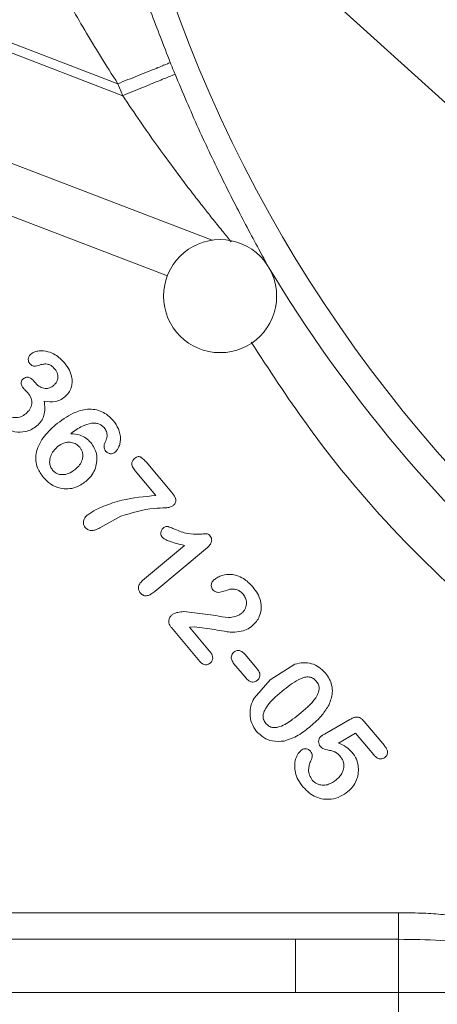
# Model space of a CAD drawing. Header units: inches. Extents: x 0.3 to 33.9, y 0.2 to 21.7.
# Tile 16 of 22: x 21.9 to 22.8, y 7.8 to 9.9. Entities that reach past the tile are written whole.
import ezdxf

# ---------------------------------------------------------------- set-up
doc = ezdxf.new("R2010")
doc.units = ezdxf.units.IN
doc.header["$MEASUREMENT"] = 0
doc.layers.add('SLD-0', color=7, linetype='Continuous', lineweight=15)
doc.styles.add('SLDTEXTSTYLE0', font='TXT', dxfattribs={"width": 0.75})
doc.dimstyles.new('SLDDIMSTYLE0', dxfattribs={"dimtxt": 0.25, "dimasz": 0.13, "dimexe": 0, "dimexo": 0.0625, "dimgap": 0.0625, "dimtad": 0, "dimtih": 1, "dimtoh": 1, "dimdec": 4, "dimrnd": 1e-09, "dimzin": 12, "dimdsep": 46, "dimtxsty": 'SLDTEXTSTYLE0', "dimsah": 1, "dimcen": 0.09, "dimadec": 0, "dimazin": 3, "dimtfac": 1, "dimtdec": 4, "dimtofl": 0, "dimtmove": 0, "dimatfit": 3, "dimfxl": 1, "dimfrac": 2, "dimtolj": 1, "dimtzin": 12, "dimarcsym": 0})
doc.dimstyles.new('SLDDIMSTYLE1', dxfattribs={"dimtxt": 0.25, "dimasz": 0.13, "dimexe": 0, "dimexo": 0.0625, "dimgap": 0.0625, "dimtad": 0, "dimtih": 1, "dimtoh": 1, "dimdec": 4, "dimrnd": 1e-09, "dimzin": 4, "dimdsep": 46, "dimtxsty": 'SLDTEXTSTYLE0', "dimsah": 1, "dimcen": 0.09, "dimadec": 0, "dimazin": 1, "dimtfac": 1, "dimtdec": 4, "dimtofl": 0, "dimtmove": 0, "dimatfit": 3, "dimfxl": 1, "dimfrac": 2, "dimtolj": 1, "dimtzin": 12, "dimarcsym": 0})

# ---------------------------------------------------------------- blocks, each defined once
blk = doc.blocks.new('*D10')
at = {"layer": 'SLD-0'}
for p, q in [((25.003, 14.0358), (16.6074, 14.0358)), ((16.7324, 14.0358), (16.7324, 10.1743)), ((16.2533, 9.8003), (16.2025, 9.8003)), ((16.2025, 9.8003), (16.2025, 9.4034)), ((17.2115, 9.8003), (17.2623, 9.8003)), ((17.2623, 9.8003), (17.2623, 9.4034)), ((16.2025, 9.4034), (16.2533, 9.4034)), ((17.2623, 9.4034), (17.2115, 9.4034)), ((16.7324, 5.4912), (16.7324, 9.3526)), ((23.753, 5.4912), (16.6074, 5.4912))]:
    blk.add_line(p, q, dxfattribs=at)
for points in [[(16.7324, 14.0358), (16.7124, 13.9058), (16.7524, 13.9058)], [(16.7324, 5.4912), (16.7524, 5.6212), (16.7124, 5.6212)]]:
    blk.add_solid(points, dxfattribs=at)
at = {"layer": 'SLD-0', "char_height": 0.25, "attachment_point": 1, "style": 'SLDTEXTSTYLE0'}
for s, insert in [('8.54', (16.3076, 10.1733, 0.0039)), ('217.0', (16.3168, 9.7257, 0.0039))]:
    blk.add_mtext(s, dxfattribs=dict(at, insert=insert))
blk = doc.blocks.new('*D11')
at = {"layer": 'SLD-0'}
for p, q in [((25.003, 14.0358), (18.4972, 14.0358)), ((18.6222, 14.0358), (18.6222, 10.7943)), ((18.1431, 10.4203), (18.0923, 10.4203)), ((18.0923, 10.4203), (18.0923, 10.0234)), ((19.1013, 10.4203), (19.1521, 10.4203)), ((19.1521, 10.4203), (19.1521, 10.0234)), ((18.0923, 10.0234), (18.1431, 10.0234)), ((19.1521, 10.0234), (19.1013, 10.0234)), ((18.6222, 6.7312), (18.6222, 9.9726)), ((21.9421, 6.7312), (18.4972, 6.7312))]:
    blk.add_line(p, q, dxfattribs=at)
for points in [[(18.6222, 14.0358), (18.6022, 13.9058), (18.6422, 13.9058)], [(18.6222, 6.7312), (18.6422, 6.8612), (18.6022, 6.8612)]]:
    blk.add_solid(points, dxfattribs=at)
at = {"layer": 'SLD-0', "char_height": 0.25, "attachment_point": 1, "style": 'SLDTEXTSTYLE0'}
for s, insert in [('7.30', (18.1974, 10.7933, 0.0039)), ('185.5', (18.2066, 10.3457, 0.0039))]:
    blk.add_mtext(s, dxfattribs=dict(at, insert=insert))
blk = doc.blocks.new('*D12')
at = {"layer": 'SLD-0'}
for p, q in [((20.4448, 8.5977), (20.4448, 2.8465)), ((23.803, 6.9007), (23.803, 2.8465)), ((21.7372, 3.0083), (21.6864, 3.0083)), ((21.6864, 3.0083), (21.6864, 2.6114)), ((22.5107, 3.0083), (22.5614, 3.0083)), ((22.5614, 3.0083), (22.5614, 2.6114)), ((20.4448, 2.9715), (21.5976, 2.9715)), ((23.803, 2.9715), (22.6503, 2.9715)), ((21.6864, 2.6114), (21.7372, 2.6114)), ((22.5614, 2.6114), (22.5107, 2.6114))]:
    blk.add_line(p, q, dxfattribs=at)
for points in [[(20.4448, 2.9715), (20.5748, 2.9515), (20.5748, 2.9915)], [(23.803, 2.9715), (23.673, 2.9915), (23.673, 2.9515)]]:
    blk.add_solid(points, dxfattribs=at)
at = {"layer": 'SLD-0', "char_height": 0.25, "attachment_point": 1, "style": 'SLDTEXTSTYLE0'}
for s, insert in [('3.36', (21.6991, 3.3813, -1.4942)), ('85.3', (21.8007, 2.9337, -1.4942))]:
    blk.add_mtext(s, dxfattribs=dict(at, insert=insert))

msp = doc.modelspace()

# ---------------------------------------------------------------- linework, layer by layer
at = {"color": 7, "linetype": 'Continuous', "lineweight": 15}
for p, q in [((23.45994, 9.19432), (21.79592, 10.69929)), ((21.43378, 10.06601), (22.14976, 9.79117)), ((21.744, 9.92543), (22.16011, 9.7657)), ((22.16011, 9.7657), (22.14976, 9.79117)), ((21.97146, 9.1597), (21.97477, 9.15575)), ((22.20955, 8.98831), (22.26413, 8.92327)), ((22.2305, 8.9168), (22.18663, 8.96908)), ((22.15614, 8.87287), (22.1114, 8.84823)), ((22.20216, 8.73639), (22.29102, 8.81096)), ((22.34005, 8.80688), (22.22826, 8.71308)), ((22.2895, 8.67037), (22.3574, 8.66192)), ((22.32366, 8.56453), (22.2634, 8.63635)), ((22.31199, 8.63806), (22.3016, 8.63761)), ((22.3016, 8.63761), (22.34433, 8.58668)), ((22.41956, 8.57958), (22.44543, 8.54875)), ((22.42194, 8.52904), (22.39607, 8.55987)), ((22.47302, 8.52573), (22.52528, 8.55861)), ((22.43877, 8.48698), (22.47302, 8.52573)), ((22.58805, 8.4102), (22.64171, 8.44118)), ((22.67215, 8.43747), (22.71535, 8.38598)), ((22.65406, 8.41248), (22.61769, 8.39139)), ((22.6929, 8.36618), (22.65406, 8.41248)), ((21.74089, 8.03131), (22.74544, 8.03131)), ((22.74544, 7.97474), (21.72429, 7.97474)), ((21.53621, 7.8616), (22.74544, 7.8616)), ((22.74544, 7.04194), (22.74544, 7.8616))]:
    msp.add_line(p, q, dxfattribs=at)
at = {"color": 8, "linetype": 'Continuous', "lineweight": 15}
for p, q in [((21.88827, 9.63609), (22.34973, 9.45895)), ((21.90761, 9.51636), (22.25525, 9.38292)), ((22.52695, 7.8616), (22.52695, 7.97474))]:
    msp.add_line(p, q, dxfattribs=at)
msp.add_arc((25.05303, 10.95577), 2.95632, 191.32569, 332.42395, dxfattribs=at)
at = {"color": 7, "linetype": 'Continuous', "lineweight": 15}
for centre, radius, start, end in [((25.05303, 10.95577), 3.00821, 201.85745, 202.36088), ((22.36666, 9.34015), 0.12, 0, 180), ((25.05303, 10.95577), 3.01484, 211.02323, 228.98988), ((22.36666, 9.34015), 0.12, 180, 0)]:
    msp.add_arc(centre, radius, start, end, dxfattribs=at)
for points, knots in [([(22.26107, 9.83581), (22.24704, 9.87178), (22.21895, 9.94375), (22.18262, 10.04895), (22.15136, 10.14728), (22.13685, 10.19511), (22.12956, 10.21913)], [0, 0, 0, 0, 0.2486715, 0.4976862, 0.7477144, 1, 1, 1, 1]), ([(22.27102, 9.81133), (22.28741, 9.77262), (22.32022, 9.69511), (22.36424, 9.60292), (22.39893, 9.53402), (22.42463, 9.48476), (22.44889, 9.4396), (22.46273, 9.41423), (22.46943, 9.40196)], [0, 0, 0, 0, 0.2481634, 0.4968441, 0.6243323, 0.747263, 0.8777304, 1, 1, 1, 1]), ([(21.9653, 9.21726), (21.96759, 9.21878), (21.97285, 9.22227), (21.98542, 9.22475), (22.00087, 9.22336), (22.02022, 9.21511), (22.03044, 9.20476), (22.03678, 9.19835)], [0, 0, 0, 0, 0.1014199, 0.2327869, 0.4654967, 0.6687952, 1, 1, 1, 1]), ([(21.9625, 9.19721), (21.96168, 9.19843), (21.96001, 9.20095), (21.9594, 9.20592), (21.96013, 9.21062), (21.96244, 9.21455), (21.96431, 9.21633), (21.9653, 9.21726)], [0, 0, 0, 0, 0.1948868, 0.3998509, 0.6540875, 0.8192268, 1, 1, 1, 1]), ([(21.97465, 9.19144), (21.97378, 9.19129), (21.97196, 9.191), (21.96884, 9.19195), (21.96552, 9.19395), (21.96355, 9.19608), (21.9625, 9.19721)], [0, 0, 0, 0, 0.18552459, 0.38664989, 0.67394314, 1, 1, 1, 1]), ([(22.03678, 9.19835), (22.04053, 9.1933), (22.04771, 9.18366), (22.05237, 9.16858), (22.05303, 9.15595), (22.05099, 9.14525), (22.04604, 9.13471), (22.04022, 9.12908), (22.03727, 9.12622)], [0, 0, 0, 0, 0.2329195, 0.4450734, 0.575609, 0.7005291, 0.8478361, 1, 1, 1, 1]), ([(22.01587, 9.18542), (22.01347, 9.18802), (22.00967, 9.19212), (22.00286, 9.19548), (21.99878, 9.19622), (21.99665, 9.19621), (21.99628, 9.1962), (21.99562, 9.19618), (21.99421, 9.19609), (21.991, 9.19572), (21.98427, 9.19433), (21.9785, 9.1926), (21.97465, 9.19144)], [0, 0, 0, 0, 0.2315505, 0.3667324, 0.4957741, 0.5016497, 0.5076209, 0.5198525, 0.5454894, 0.601575, 0.7336841, 1, 1, 1, 1]), ([(22.01369, 9.15088), (22.0154, 9.15255), (22.01877, 9.15584), (22.02152, 9.16212), (22.02258, 9.16837), (22.02198, 9.17442), (22.01975, 9.18028), (22.0172, 9.18366), (22.01587, 9.18542)], [0, 0, 0, 0, 0.184075, 0.3626386, 0.5206614, 0.6725268, 0.8290058, 1, 1, 1, 1]), ([(21.94863, 9.14517), (21.94717, 9.14718), (21.94509, 9.15006), (21.9442, 9.15454), (21.94445, 9.15803), (21.94603, 9.16181), (21.94818, 9.16389), (21.94932, 9.16498)], [0, 0, 0, 0, 0.327446, 0.4674641, 0.6025184, 0.7905799, 1, 1, 1, 1]), ([(21.94932, 9.16498), (21.95062, 9.16589), (21.95313, 9.16764), (21.95738, 9.16822), (21.96107, 9.1676), (21.96618, 9.16538), (21.96921, 9.16212), (21.97146, 9.1597)], [0, 0, 0, 0, 0.183693, 0.3544296, 0.4858895, 0.6196869, 1, 1, 1, 1]), ([(21.97477, 9.15575), (21.97784, 9.15271), (21.98235, 9.14826), (21.98997, 9.14516), (21.99532, 9.1441), (22.00033, 9.14426), (22.00675, 9.14587), (22.01086, 9.14884), (22.01369, 9.15088)], [0, 0, 0, 0, 0.2902159, 0.4258289, 0.5542972, 0.6590578, 0.7654137, 1, 1, 1, 1]), ([(21.9589, 9.13454), (21.95753, 9.13602), (21.95558, 9.13815), (21.9532, 9.14047), (21.95113, 9.14252), (21.94973, 9.144), (21.94863, 9.14517)], [0, 0, 0, 0, 0.4088101, 0.5852968, 0.6756429, 1, 1, 1, 1]), ([(21.9542, 9.09038), (21.95746, 9.0935), (21.96217, 9.09802), (21.96579, 9.10567), (21.96713, 9.11143), (21.96715, 9.11736), (21.9653, 9.12563), (21.96151, 9.1309), (21.9589, 9.13454)], [0, 0, 0, 0, 0.2665472, 0.3851464, 0.5000893, 0.6176521, 0.7365703, 1, 1, 1, 1]), ([(21.99317, 9.11731), (21.99399, 9.11197), (21.99553, 9.1019), (21.9935, 9.08724), (21.98778, 9.0743), (21.98122, 9.0679), (21.97789, 9.06466)], [0, 0, 0, 0, 0.2797689, 0.527163, 0.7601607, 1, 1, 1, 1]), ([(22.03727, 9.12622), (22.03383, 9.12367), (22.02791, 9.11928), (22.01277, 9.1148), (22.00142, 9.11625), (21.99317, 9.11731)], [0, 0, 0, 0, 0.2737009, 0.4716358, 1, 1, 1, 1]), ([(21.90813, 9.09368), (21.91017, 9.0916), (21.91426, 9.08744), (21.92268, 9.08341), (21.9328, 9.08172), (21.94432, 9.08347), (21.95087, 9.08806), (21.9542, 9.09038)], [0, 0, 0, 0, 0.1693519, 0.3396967, 0.5364222, 0.7651193, 1, 1, 1, 1]), ([(22.01731, 9.06676), (22.0294, 9.0759), (22.04989, 9.09139), (22.08013, 9.10061), (22.10112, 9.09995), (22.11591, 9.09544), (22.12925, 9.08734), (22.13632, 9.07974), (22.13999, 9.0758)], [0, 0, 0, 0, 0.3261118, 0.5528481, 0.6664673, 0.7762477, 0.8838468, 1, 1, 1, 1]), ([(21.97789, 9.06466), (21.97422, 9.06198), (21.96689, 9.05663), (21.95089, 9.0512), (21.9323, 9.05092), (21.91424, 9.05696), (21.89988, 9.06585), (21.89252, 9.07375), (21.88875, 9.07779)], [0, 0, 0, 0, 0.1354021, 0.2706402, 0.499547, 0.6778539, 0.8349031, 1, 1, 1, 1]), ([(22.13999, 9.0758), (22.14404, 9.0702), (22.15244, 9.05858), (22.15594, 9.04092), (22.15455, 9.02738), (22.15178, 9.01946), (22.14821, 9.01306), (22.1452, 9.01013), (22.14375, 9.00872)], [0, 0, 0, 0, 0.2789698, 0.5790655, 0.7047589, 0.8297043, 0.9181146, 1, 1, 1, 1]), ([(21.99165, 8.95517), (21.98696, 8.96172), (21.97928, 8.97247), (21.97516, 8.9905), (21.97579, 9.00697), (21.98128, 9.0237), (21.99405, 9.04533), (22.00797, 9.05815), (22.01731, 9.06676)], [0, 0, 0, 0, 0.18488897, 0.30326364, 0.42164133, 0.56382845, 0.70730232, 1, 1, 1, 1]), ([(22.09381, 9.07053), (22.08729, 9.06871), (22.07121, 9.06423), (22.05784, 9.05412), (22.04989, 9.04811)], [0, 0, 0, 0, 0.4054954, 1, 1, 1, 1]), ([(22.1207, 9.06095), (22.11898, 9.06265), (22.11546, 9.06613), (22.10861, 9.06913), (22.10128, 9.07081), (22.09632, 9.07062), (22.09381, 9.07053)], [0, 0, 0, 0, 0.2427539, 0.4987099, 0.7457634, 1, 1, 1, 1]), ([(22.12325, 9.03154), (22.12416, 9.03345), (22.12596, 9.03721), (22.12709, 9.04446), (22.12615, 9.05305), (22.12253, 9.05831), (22.1207, 9.06095)], [0, 0, 0, 0, 0.20164869, 0.39713857, 0.69612269, 1, 1, 1, 1]), ([(22.02196, 9.02063), (22.02622, 9.02362), (22.03265, 9.02813), (22.04292, 9.03014), (22.05197, 9.02983), (22.06143, 9.02659), (22.06652, 9.02161), (22.06883, 9.01935)], [0, 0, 0, 0, 0.2955986, 0.445759, 0.5932088, 0.8155459, 1, 1, 1, 1]), ([(22.04989, 9.04811), (22.05658, 9.04761), (22.06783, 9.04678), (22.08239, 9.03934), (22.08885, 9.0326), (22.09218, 9.02913)], [0, 0, 0, 0, 0.41651, 0.7003856, 1, 1, 1, 1]), ([(22.12425, 9.01063), (22.1234, 9.01182), (22.1217, 9.01419), (22.12026, 9.01916), (22.1202, 9.02532), (22.12222, 9.02943), (22.12325, 9.03154)], [0, 0, 0, 0, 0.1948465, 0.3905068, 0.687745, 1, 1, 1, 1]), ([(22.01132, 8.97071), (22.00952, 8.97327), (22.00597, 8.97833), (22.00418, 8.98906), (22.00649, 9.00051), (22.01268, 9.01191), (22.01877, 9.01764), (22.02196, 9.02063)], [0, 0, 0, 0, 0.16351473, 0.32409534, 0.55949811, 0.76982459, 1, 1, 1, 1]), ([(22.06883, 9.01935), (22.07004, 9.01772), (22.07244, 9.0145), (22.07486, 9.00814), (22.07578, 9.00056), (22.07401, 8.9912), (22.06883, 8.9812), (22.0628, 8.97555), (22.0596, 8.97255)], [0, 0, 0, 0, 0.1137629, 0.2253914, 0.3789264, 0.5376741, 0.7547114, 1, 1, 1, 1]), ([(22.09218, 9.02913), (22.09491, 9.02542), (22.10028, 9.01814), (22.10523, 9.00346), (22.10572, 8.98737), (22.10105, 8.97137), (22.09329, 8.95766), (22.08567, 8.95041), (22.08183, 8.94675)], [0, 0, 0, 0, 0.1487375, 0.292347, 0.4957146, 0.660379, 0.8285359, 1, 1, 1, 1]), ([(22.12425, 9.01063), (22.12505, 9.0098), (22.1266, 9.00818), (22.12952, 9.00653), (22.13275, 9.00564), (22.13638, 9.00554), (22.14031, 9.00632), (22.1426, 9.00792), (22.14375, 9.00872)], [0, 0, 0, 0, 0.1589275, 0.3087633, 0.4585547, 0.6173565, 0.8084687, 1, 1, 1, 1]), ([(22.18663, 8.96908), (22.18444, 8.97194), (22.18137, 8.97594), (22.17944, 8.98195), (22.17925, 8.98557), (22.17994, 8.98858), (22.18161, 8.99213), (22.18379, 8.99422), (22.18529, 8.99567)], [0, 0, 0, 0, 0.3523562, 0.4925777, 0.6174293, 0.7051554, 0.795778, 1, 1, 1, 1]), ([(22.18529, 8.99567), (22.18657, 8.99663), (22.18887, 8.9984), (22.1924, 8.99952), (22.19515, 8.99946), (22.19704, 8.9989), (22.19864, 8.99809), (22.20066, 8.99689), (22.20458, 8.9939), (22.20749, 8.99064), (22.20955, 8.98831)], [0, 0, 0, 0, 0.1629838, 0.2963433, 0.3694068, 0.4421863, 0.4957771, 0.5534171, 0.6821664, 1, 1, 1, 1]), ([(22.0596, 8.97255), (22.0547, 8.96898), (22.04761, 8.96383), (22.03652, 8.96117), (22.02791, 8.96107), (22.01859, 8.96357), (22.01375, 8.96832), (22.01132, 8.97071)], [0, 0, 0, 0, 0.3337815, 0.4822278, 0.6272042, 0.8127049, 1, 1, 1, 1]), ([(22.08183, 8.94675), (22.07486, 8.94198), (22.06328, 8.93404), (22.04396, 8.93038), (22.02532, 8.93192), (22.00646, 8.93987), (21.99637, 8.95029), (21.99165, 8.95517)], [0, 0, 0, 0, 0.2479973, 0.4119416, 0.572253, 0.7994253, 1, 1, 1, 1]), ([(22.0859, 8.87609), (22.09164, 8.87992), (22.1022, 8.88697), (22.12657, 8.89725), (22.16824, 8.91117), (22.20622, 8.9146), (22.2305, 8.9168)], [0, 0, 0, 0, 0.1358282, 0.2502732, 0.5208167, 1, 1, 1, 1]), ([(22.26413, 8.92327), (22.26672, 8.91995), (22.27029, 8.91538), (22.27258, 8.90861), (22.27269, 8.90478), (22.27182, 8.90181), (22.27004, 8.8984), (22.26787, 8.89636), (22.26636, 8.89493)], [0, 0, 0, 0, 0.3835495, 0.5276707, 0.6501292, 0.7284081, 0.8109609, 1, 1, 1, 1]), ([(22.26636, 8.89493), (22.26546, 8.89433), (22.26345, 8.89299), (22.25842, 8.8915), (22.24611, 8.89008), (22.21068, 8.89024), (22.17943, 8.88029), (22.15614, 8.87287)], [0, 0, 0, 0, 0.0286445, 0.0637165, 0.1377778, 0.35762, 1, 1, 1, 1]), ([(22.08052, 8.84925), (22.07948, 8.85067), (22.07749, 8.85339), (22.0763, 8.85815), (22.07655, 8.86271), (22.07815, 8.86728), (22.08129, 8.8719), (22.08429, 8.87462), (22.0859, 8.87609)], [0, 0, 0, 0, 0.16901217, 0.32474194, 0.46422726, 0.60785217, 0.78877343, 1, 1, 1, 1]), ([(22.1114, 8.84823), (22.10842, 8.84672), (22.10323, 8.8441), (22.09618, 8.84227), (22.09098, 8.84254), (22.08711, 8.84381), (22.08352, 8.84605), (22.08155, 8.84815), (22.08052, 8.84925)], [0, 0, 0, 0, 0.293474, 0.5125859, 0.63106466, 0.74703722, 0.86783799, 1, 1, 1, 1]), ([(22.2439, 8.82837), (22.24306, 8.8296), (22.24138, 8.83208), (22.24087, 8.83625), (22.24122, 8.83989), (22.24217, 8.84294), (22.24375, 8.84567), (22.24526, 8.84712), (22.24602, 8.84785)], [0, 0, 0, 0, 0.204238, 0.4118446, 0.5664483, 0.711302, 0.8533664, 1, 1, 1, 1]), ([(22.24602, 8.84785), (22.24695, 8.84856), (22.24868, 8.84988), (22.2518, 8.85109), (22.2541, 8.85122), (22.25541, 8.85101), (22.25583, 8.85093), (22.25664, 8.85076), (22.25856, 8.85024), (22.26362, 8.84848), (22.26804, 8.84648), (22.2713, 8.84501)], [0, 0, 0, 0, 0.1277878, 0.2396024, 0.3640129, 0.3747752, 0.3861001, 0.4104564, 0.4660997, 0.6056551, 1, 1, 1, 1]), ([(22.2713, 8.84501), (22.27978, 8.84151), (22.29626, 8.83471), (22.31792, 8.8345), (22.33188, 8.83533), (22.33891, 8.83628), (22.34296, 8.83372), (22.34458, 8.83191), (22.3455, 8.83088)], [0, 0, 0, 0, 0.3531171, 0.6862849, 0.8202869, 0.9059116, 0.9462925, 1, 1, 1, 1]), ([(22.29102, 8.81096), (22.28039, 8.81353), (22.2663, 8.81694), (22.25032, 8.82303), (22.24573, 8.82684), (22.2439, 8.82837)], [0, 0, 0, 0, 0.6490396, 0.8594766, 1, 1, 1, 1]), ([(22.34005, 8.80688), (22.3423, 8.80902), (22.34552, 8.81207), (22.34801, 8.81718), (22.34881, 8.82056), (22.34883, 8.82356), (22.34811, 8.82711), (22.34656, 8.82936), (22.3455, 8.83088)], [0, 0, 0, 0, 0.3335369, 0.4766215, 0.611628, 0.7072032, 0.8011892, 1, 1, 1, 1]), ([(22.35153, 8.71684), (22.3506, 8.71811), (22.34881, 8.72059), (22.3478, 8.72482), (22.34796, 8.72872), (22.34909, 8.73224), (22.35116, 8.73552), (22.35311, 8.73732), (22.35414, 8.73826)], [0, 0, 0, 0, 0.1938685, 0.3758745, 0.5254319, 0.6727433, 0.8280037, 1, 1, 1, 1]), ([(22.35414, 8.73826), (22.35666, 8.74009), (22.36192, 8.7439), (22.37396, 8.74847), (22.38794, 8.75011), (22.40337, 8.7471), (22.42, 8.73971), (22.42967, 8.72965), (22.4357, 8.72339)], [0, 0, 0, 0, 0.101312, 0.2106734, 0.4164252, 0.5499616, 0.7198612, 1, 1, 1, 1]), ([(22.19744, 8.70991), (22.1961, 8.71181), (22.19416, 8.71459), (22.19321, 8.71895), (22.1932, 8.7224), (22.19404, 8.72607), (22.19665, 8.73124), (22.19991, 8.73428), (22.20216, 8.73639)], [0, 0, 0, 0, 0.2257259, 0.3302715, 0.4351056, 0.5644615, 0.6984806, 1, 1, 1, 1]), ([(22.38742, 8.71809), (22.38068, 8.71556), (22.37191, 8.71227), (22.36157, 8.711), (22.3574, 8.71208), (22.3543, 8.71386), (22.35249, 8.71581), (22.35153, 8.71684)], [0, 0, 0, 0, 0.5596665, 0.7273954, 0.7940939, 0.8909713, 1, 1, 1, 1]), ([(22.38742, 8.71809), (22.39015, 8.71826), (22.3954, 8.71858), (22.40305, 8.7168), (22.40998, 8.71313), (22.4136, 8.70934), (22.41547, 8.70737)], [0, 0, 0, 0, 0.260798, 0.501148, 0.741783, 1, 1, 1, 1]), ([(22.4357, 8.72339), (22.43946, 8.71862), (22.44652, 8.70964), (22.45058, 8.69898), (22.45248, 8.69398)], [0, 0, 0, 0, 0.5316691, 1, 1, 1, 1]), ([(22.22826, 8.71308), (22.22558, 8.71099), (22.22082, 8.70727), (22.21379, 8.70428), (22.20828, 8.70377), (22.20414, 8.70465), (22.20043, 8.70676), (22.19847, 8.70883), (22.19744, 8.70991)], [0, 0, 0, 0, 0.29008948, 0.51576854, 0.64149474, 0.75703544, 0.87230132, 1, 1, 1, 1]), ([(22.41547, 8.70737), (22.41739, 8.70468), (22.42116, 8.69939), (22.42297, 8.69085), (22.42258, 8.68352), (22.42072, 8.67743), (22.41747, 8.67166), (22.41422, 8.6686), (22.41256, 8.66703)], [0, 0, 0, 0, 0.2184052, 0.4283227, 0.5652972, 0.7041062, 0.8488831, 1, 1, 1, 1]), ([(22.45248, 8.69398), (22.45349, 8.68739), (22.45525, 8.67588), (22.45073, 8.66067), (22.44438, 8.64918), (22.43851, 8.64355), (22.43558, 8.64074)], [0, 0, 0, 0, 0.3361981, 0.586627, 0.7941096, 1, 1, 1, 1]), ([(22.2634, 8.63635), (22.26218, 8.63796), (22.25987, 8.641), (22.25782, 8.64652), (22.25773, 8.65247), (22.25953, 8.65861), (22.2625, 8.66167), (22.26397, 8.66318)], [0, 0, 0, 0, 0.2024755, 0.3806288, 0.5785684, 0.7907756, 1, 1, 1, 1]), ([(22.26397, 8.66318), (22.26573, 8.66429), (22.26982, 8.66688), (22.2785, 8.66952), (22.28538, 8.67005), (22.2895, 8.67037)], [0, 0, 0, 0, 0.23135743, 0.53878384, 1, 1, 1, 1]), ([(22.41256, 8.66703), (22.41054, 8.66556), (22.40634, 8.66252), (22.39691, 8.65907), (22.3802, 8.65687), (22.36644, 8.65991), (22.3574, 8.66192)], [0, 0, 0, 0, 0.13023549, 0.26983387, 0.52018213, 1, 1, 1, 1]), ([(22.43558, 8.64074), (22.43137, 8.63768), (22.42297, 8.63157), (22.40629, 8.62725), (22.39036, 8.62637), (22.37291, 8.62895), (22.34784, 8.6338), (22.32649, 8.63633), (22.31199, 8.63806)], [0, 0, 0, 0, 0.1215641, 0.2424117, 0.3988404, 0.4943831, 0.6566522, 1, 1, 1, 1]), ([(22.34433, 8.58668), (22.34597, 8.58455), (22.34892, 8.5807), (22.351, 8.57489), (22.35112, 8.57035), (22.35029, 8.56691), (22.34853, 8.56377), (22.34678, 8.5621), (22.34587, 8.56123)], [0, 0, 0, 0, 0.2795451, 0.5042042, 0.6298064, 0.7485994, 0.8692351, 1, 1, 1, 1]), ([(22.39607, 8.55987), (22.39421, 8.56241), (22.39154, 8.56603), (22.39028, 8.57168), (22.39048, 8.57594), (22.39211, 8.58045), (22.39454, 8.58284), (22.39578, 8.58406)], [0, 0, 0, 0, 0.3424988, 0.4885002, 0.6283714, 0.8091367, 1, 1, 1, 1]), ([(22.39578, 8.58406), (22.39734, 8.58516), (22.40036, 8.58728), (22.4053, 8.58797), (22.40936, 8.5873), (22.41442, 8.58507), (22.4174, 8.58189), (22.41956, 8.57958)], [0, 0, 0, 0, 0.2072154, 0.4004501, 0.5282077, 0.6573681, 1, 1, 1, 1]), ([(22.34587, 8.56123), (22.34468, 8.56037), (22.34237, 8.55869), (22.338, 8.55752), (22.3331, 8.5576), (22.32787, 8.56003), (22.32514, 8.56295), (22.32366, 8.56453)], [0, 0, 0, 0, 0.17252545, 0.33709504, 0.52835271, 0.74369949, 1, 1, 1, 1]), ([(22.52528, 8.55861), (22.53136, 8.56013), (22.54305, 8.56307), (22.561, 8.56077), (22.5774, 8.55312), (22.58575, 8.54439), (22.59008, 8.53986)], [0, 0, 0, 0, 0.259674, 0.4995987, 0.7400437, 1, 1, 1, 1]), ([(22.44572, 8.52456), (22.44425, 8.52351), (22.44141, 8.52147), (22.43674, 8.52065), (22.43281, 8.52109), (22.42746, 8.52316), (22.4243, 8.52652), (22.42194, 8.52904)], [0, 0, 0, 0, 0.196222, 0.379697, 0.5035535, 0.6282875, 1, 1, 1, 1]), ([(22.44543, 8.54875), (22.44661, 8.54722), (22.44879, 8.54441), (22.45101, 8.53944), (22.45147, 8.53409), (22.44976, 8.5286), (22.44709, 8.52593), (22.44572, 8.52456)], [0, 0, 0, 0, 0.2119144, 0.390583, 0.5901242, 0.789394, 1, 1, 1, 1]), ([(22.4983, 8.50133), (22.50963, 8.51048), (22.52373, 8.52186), (22.54325, 8.5306), (22.55178, 8.53217), (22.55829, 8.53129), (22.56457, 8.52897), (22.56816, 8.52538), (22.5706, 8.52294)], [0, 0, 0, 0, 0.517491, 0.6443611, 0.7635989, 0.8214166, 0.8782894, 1, 1, 1, 1]), ([(22.59008, 8.53986), (22.5931, 8.53584), (22.59894, 8.52805), (22.60424, 8.51366), (22.60603, 8.49451), (22.60094, 8.48108), (22.59782, 8.47285)], [0, 0, 0, 0, 0.2100636, 0.40673, 0.6363884, 1, 1, 1, 1]), ([(22.5706, 8.52294), (22.5725, 8.52031), (22.57527, 8.51647), (22.5768, 8.51046), (22.57704, 8.50537), (22.5758, 8.49936), (22.56684, 8.47953), (22.55146, 8.46675), (22.53803, 8.45559)], [0, 0, 0, 0, 0.1156014, 0.1685277, 0.2208884, 0.2981914, 0.38732, 1, 1, 1, 1]), ([(22.44429, 8.41618), (22.44035, 8.42184), (22.43248, 8.43312), (22.42938, 8.45263), (22.43139, 8.47105), (22.43627, 8.48158), (22.43877, 8.48698)], [0, 0, 0, 0, 0.271533, 0.5410541, 0.7646123, 1, 1, 1, 1]), ([(22.46386, 8.43299), (22.46196, 8.4357), (22.45916, 8.43968), (22.45789, 8.44597), (22.45798, 8.45136), (22.45964, 8.45768), (22.46959, 8.47736), (22.48498, 8.49021), (22.4983, 8.50133)], [0, 0, 0, 0, 0.1155058, 0.1694926, 0.2241443, 0.3051999, 0.39852, 1, 1, 1, 1]), ([(22.59782, 8.47285), (22.59322, 8.46531), (22.58266, 8.44798), (22.56726, 8.43471), (22.55857, 8.42722)], [0, 0, 0, 0, 0.4355171, 1, 1, 1, 1]), ([(22.53803, 8.45559), (22.5323, 8.45093), (22.51843, 8.43967), (22.50084, 8.42791), (22.48556, 8.42407), (22.47766, 8.42401), (22.46988, 8.4268), (22.46593, 8.43087), (22.46386, 8.43299)], [0, 0, 0, 0, 0.2584563, 0.625206, 0.7216422, 0.8041671, 0.8977307, 1, 1, 1, 1]), ([(22.64171, 8.44118), (22.64407, 8.44248), (22.64835, 8.44484), (22.65468, 8.44659), (22.66017, 8.44634), (22.66638, 8.44371), (22.66982, 8.43999), (22.67215, 8.43747)], [0, 0, 0, 0, 0.2345029, 0.4249993, 0.5641432, 0.7055344, 1, 1, 1, 1]), ([(22.55857, 8.42722), (22.55013, 8.42015), (22.53336, 8.4061), (22.51264, 8.3991), (22.50234, 8.39562)], [0, 0, 0, 0, 0.5030455, 1, 1, 1, 1]), ([(22.50234, 8.39562), (22.49391, 8.39501), (22.47895, 8.39392), (22.45829, 8.40215), (22.44899, 8.41147), (22.44429, 8.41618)], [0, 0, 0, 0, 0.38983972, 0.69171253, 1, 1, 1, 1]), ([(22.57947, 8.38396), (22.57841, 8.38553), (22.57626, 8.38869), (22.57549, 8.39474), (22.57634, 8.39983), (22.57837, 8.40352), (22.57981, 8.40492), (22.58053, 8.40562)], [0, 0, 0, 0, 0.236677, 0.4754608, 0.7481367, 0.8735765, 1, 1, 1, 1]), ([(22.58053, 8.40562), (22.58062, 8.40569), (22.58086, 8.40586), (22.58159, 8.40633), (22.584, 8.40781), (22.58628, 8.40915), (22.58805, 8.4102)], [0, 0, 0, 0, 0.03693685, 0.09898783, 0.29858595, 1, 1, 1, 1]), ([(22.62195, 8.36245), (22.62011, 8.36454), (22.61695, 8.36814), (22.61275, 8.37145), (22.60994, 8.37269), (22.60752, 8.37357), (22.60227, 8.37513), (22.59346, 8.37718), (22.58443, 8.37931), (22.58038, 8.38311), (22.57947, 8.38396)], [0, 0, 0, 0, 0.171811, 0.295448, 0.3241722, 0.3602155, 0.4546005, 0.660173, 0.9240764, 1, 1, 1, 1]), ([(22.61769, 8.39139), (22.62348, 8.38887), (22.63427, 8.38417), (22.64266, 8.37594), (22.64655, 8.37212)], [0, 0, 0, 0, 0.5365978, 1, 1, 1, 1]), ([(22.71535, 8.38598), (22.717, 8.38385), (22.71993, 8.38005), (22.72205, 8.37436), (22.7221, 8.36996), (22.72115, 8.36665), (22.71927, 8.36356), (22.71746, 8.36187), (22.71651, 8.36098)], [0, 0, 0, 0, 0.2829337, 0.5049296, 0.623902, 0.7403105, 0.8631081, 1, 1, 1, 1]), ([(22.54327, 8.29777), (22.53937, 8.30284), (22.53213, 8.31226), (22.52593, 8.32804), (22.52453, 8.34194), (22.52579, 8.35483), (22.53014, 8.36647), (22.53582, 8.37303), (22.53851, 8.37613)], [0, 0, 0, 0, 0.2207661, 0.4107384, 0.5794107, 0.7003309, 0.8584201, 1, 1, 1, 1]), ([(22.55862, 8.37396), (22.55774, 8.37486), (22.55603, 8.37662), (22.55213, 8.37869), (22.54742, 8.37927), (22.54237, 8.37867), (22.53976, 8.37696), (22.53851, 8.37613)], [0, 0, 0, 0, 0.1692651, 0.3297459, 0.5846647, 0.7995835, 1, 1, 1, 1]), ([(22.55936, 8.3538), (22.56017, 8.35556), (22.56168, 8.35885), (22.56254, 8.36418), (22.56173, 8.36951), (22.55967, 8.37245), (22.55862, 8.37396)], [0, 0, 0, 0, 0.2698726, 0.5036735, 0.74621, 1, 1, 1, 1]), ([(22.62195, 8.36245), (22.62344, 8.36045), (22.62636, 8.35653), (22.62924, 8.34876), (22.62989, 8.3391), (22.62669, 8.32912), (22.62093, 8.32023), (22.61598, 8.31569), (22.61336, 8.3133)], [0, 0, 0, 0, 0.1331975, 0.2608898, 0.4378893, 0.6415628, 0.8105941, 1, 1, 1, 1]), ([(22.64655, 8.37212), (22.65, 8.36727), (22.65687, 8.35761), (22.66059, 8.34107), (22.6602, 8.32548), (22.65603, 8.3115), (22.64879, 8.29861), (22.64167, 8.29185), (22.63808, 8.28843)], [0, 0, 0, 0, 0.18963288, 0.37722472, 0.53167729, 0.68643083, 0.84143194, 1, 1, 1, 1]), ([(22.71651, 8.36098), (22.71514, 8.36001), (22.71251, 8.35815), (22.70801, 8.35739), (22.70401, 8.35795), (22.69849, 8.36023), (22.69526, 8.36367), (22.6929, 8.36618)], [0, 0, 0, 0, 0.1832789, 0.3512906, 0.4877154, 0.6264516, 1, 1, 1, 1]), ([(22.56228, 8.31295), (22.56, 8.31628), (22.55543, 8.32299), (22.55414, 8.33438), (22.55558, 8.34479), (22.55807, 8.35072), (22.55936, 8.3538)], [0, 0, 0, 0, 0.2759752, 0.5557869, 0.7693623, 1, 1, 1, 1]), ([(22.61336, 8.3133), (22.60811, 8.3096), (22.59987, 8.30379), (22.58592, 8.30125), (22.57578, 8.30294), (22.56765, 8.3073), (22.5641, 8.31104), (22.56228, 8.31295)], [0, 0, 0, 0, 0.3330943, 0.5228036, 0.7300298, 0.861694, 1, 1, 1, 1]), ([(22.63808, 8.28843), (22.63303, 8.28475), (22.62227, 8.2769), (22.60396, 8.27167), (22.58583, 8.27186), (22.56989, 8.27649), (22.55507, 8.28516), (22.54729, 8.29347), (22.54327, 8.29777)], [0, 0, 0, 0, 0.1750837, 0.3729357, 0.5229913, 0.6807442, 0.8349741, 1, 1, 1, 1]), ([(22.74544, 8.03131), (22.76116, 8.03115), (22.79119, 8.03084), (22.83409, 8.02819), (22.88248, 8.02253), (22.93795, 8.01202), (22.97668, 7.99284), (22.99601, 7.98327)], [0, 0, 0, 0, 0.1828588, 0.3492415, 0.4995401, 0.7500984, 1, 1, 1, 1]), ([(22.74544, 7.97474), (22.77535, 7.97438), (22.83001, 7.97372), (22.89984, 7.96657), (22.95458, 7.95278), (22.99007, 7.93544), (23.01243, 7.91539), (23.02324, 7.89917), (23.03023, 7.88259), (23.03102, 7.87118), (23.03141, 7.86563)], [0, 0, 0, 0, 0.2680264, 0.4898929, 0.6301167, 0.776379, 0.8408374, 0.898137, 0.9503734, 1, 1, 1, 1]), ([(22.74544, 7.8616), (22.77054, 7.86165), (22.8213, 7.86175), (22.89586, 7.86255), (22.96801, 7.86378), (23.01013, 7.86501), (23.03141, 7.86563)], [0, 0, 0, 0, 0.2417633, 0.4890119, 0.7417547, 1, 1, 1, 1])]:
    msp.add_open_spline(points, degree=3, knots=knots, dxfattribs=at)
at = {"color": 8, "linetype": 'Continuous', "lineweight": 15}
for points, knots in [([(22.14976, 9.79117), (22.13731, 9.81065), (22.1131, 9.84853), (22.07934, 9.90454), (22.05074, 9.95396), (22.02683, 9.99675), (22.00425, 10.0383), (21.99168, 10.06195), (21.98452, 10.07542)], [0, 0, 0, 0, 0.194428, 0.3778959, 0.5556189, 0.6902433, 0.8235181, 1, 1, 1, 1]), ([(22.39001, 9.45547), (22.38965, 9.45592), (22.38356, 9.46338), (22.36993, 9.48021), (22.35063, 9.50431), (22.33036, 9.52992), (22.30948, 9.55675), (22.28138, 9.59358), (22.24347, 9.6447), (22.20095, 9.70467), (22.17249, 9.7472), (22.16011, 9.7657)], [0, 0, 0, 0, 0.0054886, 0.0910536, 0.1861852, 0.2652747, 0.3547805, 0.4547469, 0.6235685, 0.8362333, 1, 1, 1, 1]), ([(22.91019, 8.67318), (22.85953, 8.7206), (22.72911, 8.84267), (22.5686, 9.03395), (22.47071, 9.18402), (22.4325, 9.2426)], [0, 0, 0, 0, 0.2791634, 0.7186399, 1, 1, 1, 1])]:
    msp.add_open_spline(points, degree=3, knots=knots, dxfattribs=at)
at = {"color": 7, "linetype": 'Continuous', "lineweight": 15}
for points in [[(22.14976, 9.79117), (22.16403, 9.79689), (22.19257, 9.80834), (22.22886, 9.82289), (22.25478, 9.83329), (22.25897, 9.83497), (22.26107, 9.83581)], [(22.27102, 9.81133), (22.26893, 9.81047), (22.26475, 9.80875), (22.23892, 9.79812), (22.20276, 9.78325), (22.17433, 9.77155), (22.16011, 9.7657)], [(22.74544, 8.03131), (22.74544, 8.02515), (22.74544, 8.01283), (22.74544, 7.99618), (22.74544, 7.98245), (22.74544, 7.97731), (22.74544, 7.97474)], [(22.74544, 7.8616), (22.74544, 7.87392), (22.74544, 7.89856), (22.74544, 7.93186), (22.74544, 7.95931), (22.74544, 7.9696), (22.74544, 7.97474)]]:
    msp.add_open_spline(points, degree=3, dxfattribs=at)

# ---------------------------------------------------------------- dimensions: what is measured, and where the dimension line sits
at = {"layer": 'SLD-0'}
for base, p2, dimstyle, picture, middle in [((16.73242, 5.49117), (23.80303, 5.49117), 'SLDDIMSTYLE0', '*D10', (16.73242, 9.76347)), ((18.62219, 6.73117), (21.99211, 6.73117), 'SLDDIMSTYLE1', '*D11', (18.62219, 10.38347))]:
    dim = msp.add_linear_dim(base=base, p1=(25.05303, 14.03577), p2=p2, angle=90, dimstyle=dimstyle, dxfattribs=at)
    dim.commit()
    dim.dimension.update_dxf_attribs({"geometry": picture, "text_midpoint": middle, "dimtype": 160})
dim = msp.add_linear_dim(base=(20.44481, 2.97148), p1=(23.80303, 6.95067), p2=(20.44481, 8.6477), dimstyle='SLDDIMSTYLE0', dxfattribs=at)
dim.commit()
dim.dimension.update_dxf_attribs({"geometry": '*D12', "text_midpoint": (22.12392, 2.97148), "dimtype": 160})

doc.saveas('drawing.dxf')
